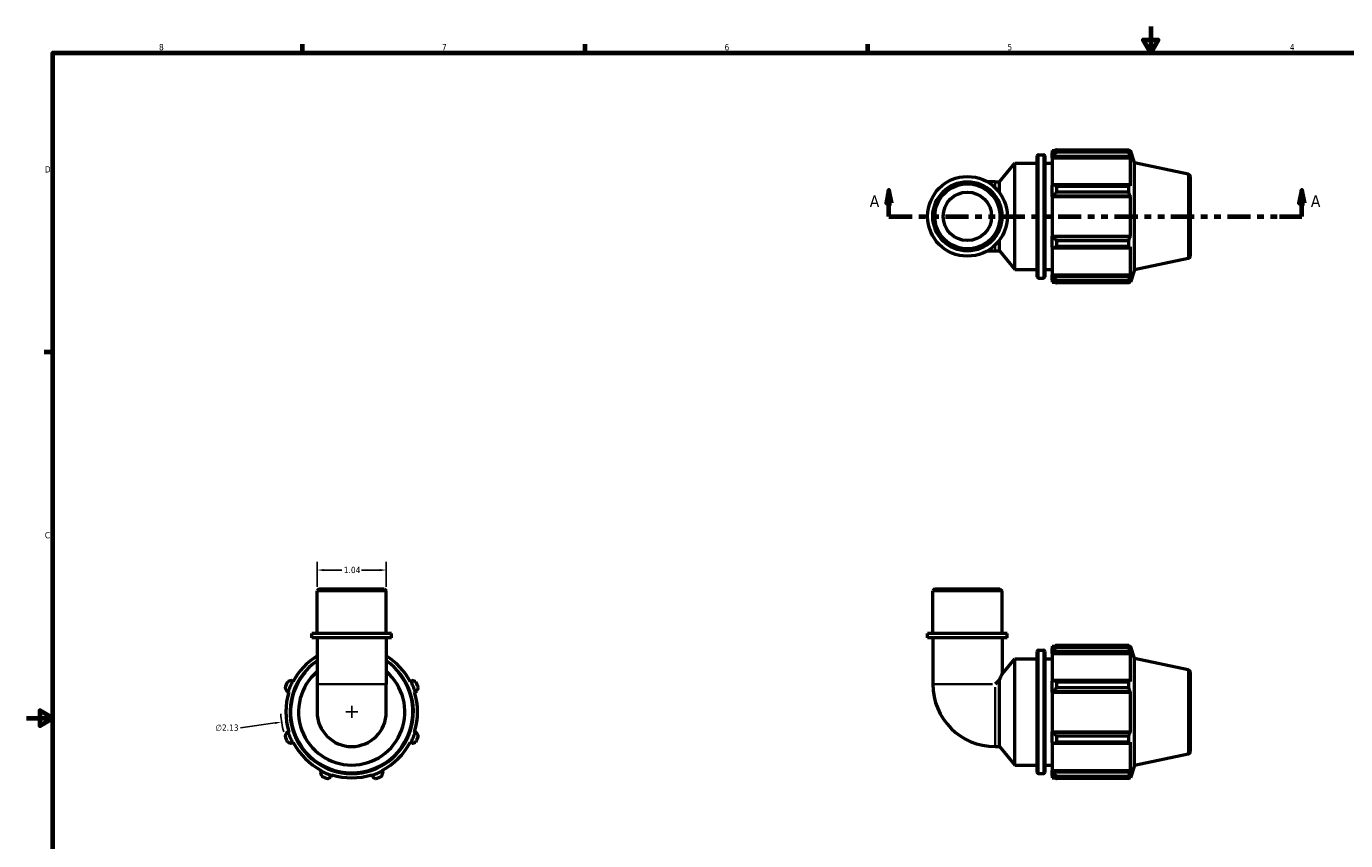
# Model space of a CAD drawing. Header units: inches. Extents: x 0.1 to 37.6, y -3.1 to 21.4.
# Tile 2 of 4: x 0.1 to 19.9, y 9.2 to 21.4. Entities that reach past the tile are written whole.
import ezdxf

# ---------------------------------------------------------------- set-up
doc = ezdxf.new("R2010")
doc.units = ezdxf.units.IN
doc.header["$MEASUREMENT"] = 0
doc.linetypes.add('DOUBLE_DASH_CHAIN', pattern=[1.2403, 0.6614, -0.0827, 0.1654, -0.0827, 0.1654, -0.0827])
for name, color, linetype, lineweight in [('Border (ANSI)', 7, 'Continuous', 70), ('Dimension (ANSI)', 7, 'Continuous', 25), ('Section Line (ANSI)', 7, 'DOUBLE_DASH_CHAIN', 70), ('Visible (ANSI)', 7, 'Continuous', 50), ('Visible Narrow (ANSI)', 7, 'Continuous', 35)]:
    doc.layers.add(name, color=color, linetype=linetype, lineweight=lineweight)
doc.styles.add('Label Text (ANSI)', font='tahoma.ttf')
doc.styles.add('Note Text (ANSI)', font='tahoma.ttf')
doc.dimstyles.new('Default (ANSI)', dxfattribs={"dimtxt": 0.094488, "dimasz": 0.098425, "dimexe": 0.125, "dimexo": 0.0625, "dimgap": 0.031496, "dimtad": 0, "dimtih": 1, "dimtoh": 1, "dimrnd": 1e-08, "dimzin": 4, "dimdsep": 46, "dimtxsty": 'Note Text (ANSI)', "dimcen": 0.09, "dimdle": 0.393701, "dimclrd": 256, "dimclre": 256, "dimclrt": 5, "dimadec": 0, "dimazin": 1, "dimtfac": 1, "dimtofl": 0, "dimtmove": 0, "dimatfit": 3, "dimfxl": 1, "dimtolj": 1, "dimtzin": 4, "dimlwd": -1, "dimlwe": -1, "dimarcsym": 0})

# ---------------------------------------------------------------- blocks, each defined once
blk = doc.blocks.new('Borders Default Border')
at = {"layer": 'Border (ANSI)'}
for p, q in [((4.25, 21), (4.25, 21.134)), ((8.5, 21), (8.5, 21.134)), ((12.75, 21), (12.75, 21.134)), ((0.5, 16.5), (0.366, 16.5))]:
    blk.add_line(p, q, dxfattribs=at)
at = {"layer": 'Border (ANSI)', "flags": 128}
for points in [[(17, 21.4), (17, 21), (16.885, 21.2), (17.115, 21.2), (17, 21)], [(0.5, 1), (0.5, 21), (33.5, 21), (33.5, 1), (0.5, 1)], [(0.1, 11), (0.5, 11), (0.3, 11.115), (0.3, 10.885), (0.5, 11)]]:
    blk.add_lwpolyline(points, dxfattribs=at)
at = {"layer": 'Border (ANSI)', "color": 5, "true_color": 0x0000ff, "char_height": 0.0945, "attachment_point": 7, "style": 'Note Text (ANSI)'}
for s, insert in [('8', (2.094, 21.038)), ('7', (6.346, 21.04)), ('6', (10.595, 21.038)), ('5', (14.847, 21.038)), ('4', (19.092, 21.04)), ('D', (0.378, 19.203)), ('C', (0.378, 13.701))]:
    blk.add_mtext(s, dxfattribs=dict(at, insert=insert))
blk = doc.blocks.new('*D6')
at = {"layer": 'Defpoints', "color": 0, "transparency": 16777216}
for p in [(5.51, 13.226), (4.469, 12.912), (5.51, 12.912)]:
    blk.add_point(p, dxfattribs=at)
at = {"layer": 'Dimension (ANSI)', "transparency": 16777216}
for p, q in [((4.469, 12.974), (4.469, 13.351)), ((5.51, 12.974), (5.51, 13.351)), ((4.568, 13.226), (4.841, 13.226)), ((5.412, 13.226), (5.139, 13.226))]:
    blk.add_line(p, q, dxfattribs=at)
for points in [[(4.568, 13.242), (4.568, 13.209), (4.469, 13.226)], [(5.412, 13.242), (5.412, 13.209), (5.51, 13.226)]]:
    blk.add_solid(points, dxfattribs=at)
at = {"layer": 'Dimension (ANSI)', "color": 5, "transparency": 16777216, "insert": (4.872, 13.275), "char_height": 0.0945, "attachment_point": 1, "style": 'Note Text (ANSI)'}
blk.add_mtext('\\A1;1.04', dxfattribs=at)
blk = doc.blocks.new('2dTransSection0')
at = {"layer": 'Section Line (ANSI)', "linetype": 'Continuous'}
for p, q in [((13.066, 18.938), (13.027, 18.741)), ((13.066, 18.741), (13.066, 18.938)), ((13.105, 18.741), (13.066, 18.938)), ((19.27, 18.938), (19.231, 18.741)), ((19.27, 18.741), (19.27, 18.938)), ((19.31, 18.741), (19.27, 18.938)), ((13.027, 18.741), (13.105, 18.741)), ((13.066, 18.544), (13.066, 18.741)), ((19.231, 18.741), (19.31, 18.741)), ((19.27, 18.544), (19.27, 18.741)), ((13.066, 18.544), (13.399, 18.544)), ((18.937, 18.544), (19.27, 18.544))]:
    blk.add_line(p, q, dxfattribs=at)
at = {"layer": 'Section Line (ANSI)', "linetype": 'DOUBLE_DASH_CHAIN', "ltscale": 0.525942}
blk.add_line((13.066, 18.544), (19.27, 18.544), dxfattribs=at)
at = {"layer": 'Section Line (ANSI)', "linetype": 'Continuous', "flags": 128}
for points in [[(13.105, 18.741), (13.066, 18.938), (13.027, 18.741), (13.105, 18.741)], [(19.31, 18.741), (19.27, 18.938), (19.231, 18.741), (19.31, 18.741)]]:
    blk.add_lwpolyline(points, dxfattribs=at)
at = {"layer": 'Section Line (ANSI)'}
for points in [[(13.105, 18.741), (13.066, 18.938), (13.027, 18.741), (13.105, 18.741)], [(19.31, 18.741), (19.27, 18.938), (19.231, 18.741), (19.31, 18.741)]]:
    blk.add_solid(points, dxfattribs=at)
at = {"layer": 'Section Line (ANSI)', "char_height": 0.18, "attachment_point": 7, "style": 'Label Text (ANSI)'}
for insert in [(12.776, 18.682), (19.407, 18.682)]:
    blk.add_mtext('A', dxfattribs=dict(at, insert=insert))
blk = doc.blocks.new('*D14')
at = {"layer": 'Defpoints', "color": 0, "transparency": 16777216}
for p in [(6.044, 11.244), (3.936, 10.942)]:
    blk.add_point(p, dxfattribs=at)
at = {"layer": 'Dimension (ANSI)', "transparency": 16777216}
for p, q in [((4.99, 11.003), (4.99, 11.183)), ((3.317, 10.853), (3.838, 10.928)), ((4.9, 11.093), (5.08, 11.093))]:
    blk.add_line(p, q, dxfattribs=at)
blk.add_arc((4.99, 11.093), 1.065, 181.4475, 196.4296, dxfattribs=at)
blk.add_solid([(3.836, 10.944), (3.84, 10.911), (3.936, 10.942)], dxfattribs=at)
at = {"layer": 'Dimension (ANSI)', "color": 5, "transparency": 16777216, "insert": (2.943, 10.904), "char_height": 0.0945, "attachment_point": 1, "style": 'Note Text (ANSI)'}
blk.add_mtext('\\A1;∅2.13', dxfattribs=at)

msp = doc.modelspace()

# ---------------------------------------------------------------- linework, layer by layer
at = {"layer": 'Visible (ANSI)'}
for p, q in [((15.295, 17.634), (15.295, 19.454)), ((15.312, 19.471), (15.39, 19.471)), ((15.407, 19.454), (15.407, 17.634)), ((15.518, 19.534), (15.518, 19.499)), ((15.518, 19.534), (15.564, 19.534)), ((15.54, 19.519), (15.518, 19.499)), ((15.518, 19.432), (15.518, 19.499)), ((15.518, 19.432), (15.54, 19.451)), ((15.54, 19.451), (16.687, 19.451)), ((15.582, 19.546), (15.582, 19.508)), ((15.582, 19.546), (16.673, 19.546)), ((16.673, 19.508), (15.582, 19.508)), ((16.673, 19.508), (16.673, 19.546)), ((16.679, 19.534), (16.697, 19.534)), ((16.697, 19.489), (16.687, 19.519)), ((16.687, 19.451), (16.697, 19.423)), ((16.758, 19.348), (16.697, 19.534)), ((16.697, 19.489), (16.697, 19.534)), ((14.727, 19.064), (14.96, 19.343)), ((14.96, 17.745), (14.96, 19.343)), ((14.96, 19.343), (15.295, 19.343)), ((15.407, 19.343), (15.518, 19.343)), ((15.518, 19.423), (15.518, 19.432)), ((15.518, 19.423), (15.518, 19.006)), ((15.518, 19.423), (16.697, 19.423)), ((16.697, 19.001), (16.697, 19.423)), ((16.758, 17.74), (16.758, 19.348)), ((17.562, 19.177), (16.758, 19.348)), ((14.662, 19.064), (14.541, 19.064)), ((14.662, 19.064), (14.727, 19.064)), ((14.727, 18.9), (14.727, 19.064)), ((17.595, 19.136), (17.595, 17.952)), ((15.54, 19.016), (15.518, 19.006)), ((15.518, 18.845), (15.518, 19.006)), ((15.518, 18.845), (15.54, 18.851)), ((15.518, 18.842), (15.518, 18.845)), ((15.518, 18.842), (15.518, 18.246)), ((15.518, 18.842), (16.697, 18.842)), ((16.687, 19.016), (15.54, 19.016)), ((15.54, 18.851), (16.687, 18.851)), ((15.582, 18.998), (15.582, 18.905)), ((15.582, 18.998), (16.673, 18.998)), ((16.673, 18.905), (15.582, 18.905)), ((16.673, 18.905), (16.673, 18.998)), ((16.697, 19.001), (16.687, 19.016)), ((16.687, 18.851), (16.697, 18.842)), ((16.697, 18.246), (16.697, 18.842)), ((15.518, 18.243), (15.518, 18.246)), ((15.518, 18.246), (16.697, 18.246)), ((16.697, 18.246), (16.687, 18.237)), ((14.727, 18.023), (14.727, 18.188)), ((15.518, 18.082), (15.518, 18.243)), ((15.54, 18.237), (15.518, 18.243)), ((15.518, 18.082), (15.518, 17.665)), ((15.518, 18.082), (15.54, 18.072)), ((16.687, 18.237), (15.54, 18.237)), ((15.54, 18.072), (16.687, 18.072)), ((15.582, 18.183), (15.582, 18.09)), ((15.582, 18.183), (16.673, 18.183)), ((16.673, 18.09), (15.582, 18.09)), ((16.673, 18.09), (16.673, 18.183)), ((16.687, 18.072), (16.697, 18.087)), ((16.697, 17.665), (16.697, 18.087)), ((14.541, 18.023), (14.662, 18.023)), ((14.662, 18.023), (14.727, 18.023)), ((14.727, 18.023), (14.96, 17.745)), ((17.562, 17.911), (16.758, 17.74)), ((14.96, 17.745), (15.295, 17.745)), ((15.407, 17.745), (15.518, 17.745)), ((15.518, 17.656), (15.518, 17.665)), ((15.518, 17.665), (16.697, 17.665)), ((15.518, 17.589), (15.518, 17.656)), ((15.54, 17.637), (15.518, 17.656)), ((16.697, 17.665), (16.687, 17.637)), ((16.758, 17.74), (16.697, 17.554)), ((15.312, 17.617), (15.39, 17.617)), ((15.518, 17.589), (15.518, 17.554)), ((15.518, 17.589), (15.54, 17.569)), ((15.518, 17.554), (15.564, 17.554)), ((16.687, 17.637), (15.54, 17.637)), ((15.582, 17.58), (15.582, 17.542)), ((15.582, 17.58), (16.673, 17.58)), ((16.673, 17.542), (15.582, 17.542)), ((16.673, 17.542), (16.673, 17.58)), ((16.679, 17.554), (16.697, 17.554)), ((16.687, 17.569), (16.697, 17.599)), ((16.697, 17.554), (16.697, 17.599)), ((4.5, 12.943), (4.469, 12.912)), ((5.51, 12.912), (4.469, 12.912)), ((4.469, 12.273), (4.469, 12.912)), ((4.5, 12.943), (5.479, 12.943)), ((5.479, 12.943), (5.51, 12.912)), ((5.51, 12.273), (5.51, 12.912)), ((13.756, 12.943), (13.725, 12.912)), ((14.766, 12.912), (13.725, 12.912)), ((13.725, 12.273), (13.725, 12.912)), ((13.756, 12.943), (14.735, 12.943)), ((14.735, 12.943), (14.766, 12.912)), ((14.766, 12.273), (14.766, 12.912)), ((5.588, 12.273), (4.391, 12.273)), ((4.391, 12.206), (4.391, 12.273)), ((5.588, 12.206), (4.391, 12.206)), ((4.469, 12.206), (4.469, 11.509)), ((5.51, 12.206), (5.51, 11.509)), ((5.588, 12.206), (5.588, 12.273)), ((14.844, 12.273), (13.647, 12.273)), ((13.647, 12.206), (13.647, 12.273)), ((14.844, 12.206), (13.647, 12.206)), ((13.725, 12.206), (13.725, 11.509)), ((14.766, 12.206), (14.766, 11.66)), ((14.844, 12.206), (14.844, 12.273)), ((15.295, 10.183), (15.295, 12.003)), ((15.312, 12.02), (15.39, 12.02)), ((15.407, 12.003), (15.407, 10.183)), ((15.518, 12.084), (15.518, 12.048)), ((15.518, 12.084), (15.564, 12.084)), ((15.54, 12.068), (15.518, 12.048)), ((15.518, 11.981), (15.518, 12.048)), ((15.518, 11.981), (15.54, 12)), ((15.518, 11.972), (15.518, 11.981)), ((15.518, 11.972), (15.518, 11.555)), ((15.518, 11.972), (16.697, 11.972)), ((15.54, 12), (16.687, 12)), ((15.582, 12.095), (15.582, 12.057)), ((15.582, 12.095), (16.673, 12.095)), ((16.673, 12.057), (15.582, 12.057)), ((16.673, 12.057), (16.673, 12.095)), ((16.679, 12.084), (16.697, 12.084)), ((16.697, 12.038), (16.687, 12.068)), ((16.687, 12), (16.697, 11.972)), ((16.758, 11.897), (16.697, 12.084)), ((16.697, 12.038), (16.697, 12.084)), ((16.697, 11.55), (16.697, 11.972)), ((14.766, 11.66), (14.96, 11.892)), ((14.96, 10.294), (14.96, 11.892)), ((14.96, 11.892), (15.295, 11.892)), ((15.407, 11.892), (15.518, 11.892)), ((16.758, 10.289), (16.758, 11.897)), ((17.562, 11.726), (16.758, 11.897)), ((4.102, 11.555), (4.083, 11.565)), ((4.111, 11.55), (4.102, 11.555)), ((4.469, 11.509), (4.469, 11.093)), ((5.51, 11.093), (5.51, 11.509)), ((5.878, 11.555), (5.868, 11.55)), ((5.897, 11.565), (5.878, 11.555)), ((14.727, 11.574), (14.662, 11.509)), ((14.727, 10.573), (14.727, 11.574)), ((15.54, 11.565), (15.518, 11.555)), ((15.518, 11.394), (15.518, 11.555)), ((16.687, 11.565), (15.54, 11.565)), ((15.582, 11.547), (15.582, 11.454)), ((15.582, 11.547), (16.673, 11.547)), ((16.673, 11.454), (16.673, 11.547)), ((16.697, 11.55), (16.687, 11.565)), ((17.595, 11.685), (17.595, 10.501)), ((4.015, 11.401), (4.035, 11.394)), ((4.035, 11.394), (4.045, 11.391)), ((5.934, 11.391), (5.945, 11.394)), ((5.945, 11.394), (5.965, 11.401)), ((15.518, 11.394), (15.54, 11.401)), ((15.518, 11.391), (15.518, 11.394)), ((15.518, 11.391), (15.518, 10.795)), ((15.518, 11.391), (16.697, 11.391)), ((15.54, 11.401), (16.687, 11.401)), ((16.673, 11.454), (15.582, 11.454)), ((16.687, 11.401), (16.697, 11.391)), ((16.697, 10.795), (16.697, 11.391)), ((4.035, 10.792), (4.015, 10.786)), ((4.045, 10.795), (4.035, 10.792)), ((5.945, 10.792), (5.934, 10.795)), ((5.965, 10.786), (5.945, 10.792)), ((15.518, 10.792), (15.518, 10.795)), ((15.518, 10.795), (16.697, 10.795)), ((15.54, 10.786), (15.518, 10.792)), ((15.518, 10.631), (15.518, 10.792)), ((16.687, 10.786), (15.54, 10.786)), ((15.582, 10.732), (15.582, 10.639)), ((15.582, 10.732), (16.673, 10.732)), ((16.673, 10.639), (16.673, 10.732)), ((16.697, 10.795), (16.687, 10.786)), ((4.083, 10.621), (4.102, 10.631)), ((4.102, 10.631), (4.111, 10.636)), ((5.868, 10.636), (5.878, 10.631)), ((5.878, 10.631), (5.897, 10.621)), ((14.662, 10.573), (14.727, 10.573)), ((14.727, 10.573), (14.96, 10.294)), ((15.518, 10.631), (15.54, 10.621)), ((15.518, 10.631), (15.518, 10.215)), ((15.54, 10.621), (16.687, 10.621)), ((16.673, 10.639), (15.582, 10.639)), ((16.687, 10.621), (16.697, 10.636)), ((16.697, 10.215), (16.697, 10.636)), ((17.562, 10.46), (16.758, 10.289)), ((4.527, 10.205), (4.518, 10.186)), ((4.532, 10.215), (4.527, 10.205)), ((4.682, 10.118), (4.689, 10.138)), ((4.689, 10.138), (4.692, 10.148)), ((5.288, 10.148), (5.291, 10.138)), ((5.291, 10.138), (5.297, 10.118)), ((5.452, 10.205), (5.447, 10.215)), ((5.462, 10.186), (5.452, 10.205)), ((14.96, 10.294), (15.295, 10.294)), ((15.312, 10.167), (15.39, 10.167)), ((15.407, 10.294), (15.518, 10.294)), ((15.518, 10.205), (15.518, 10.215)), ((15.518, 10.215), (16.697, 10.215)), ((15.518, 10.138), (15.518, 10.205)), ((15.54, 10.186), (15.518, 10.205)), ((15.518, 10.138), (15.54, 10.118)), ((15.518, 10.138), (15.518, 10.103)), ((16.687, 10.186), (15.54, 10.186)), ((15.582, 10.129), (15.582, 10.091)), ((15.582, 10.129), (16.673, 10.129)), ((16.673, 10.091), (16.673, 10.129)), ((16.697, 10.215), (16.687, 10.186)), ((16.687, 10.118), (16.697, 10.148)), ((16.758, 10.289), (16.697, 10.103)), ((16.697, 10.103), (16.697, 10.148)), ((15.518, 10.103), (15.564, 10.103)), ((16.673, 10.091), (15.582, 10.091)), ((16.679, 10.103), (16.697, 10.103))]:
    msp.add_line(p, q, dxfattribs=at)
for radius in [0.599, 0.52, 0.489, 0.364]:
    msp.add_circle((14.245, 18.544), radius, dxfattribs=at)
for centre, radius, start, end in [((15.312, 19.454), 0.0167, 90, 180), ((15.39, 19.454), 0.0167, 0, 90), ((17.554, 19.136), 0.0417, 0, 78), ((17.554, 17.952), 0.0417, 282, 0), ((15.312, 17.634), 0.0167, 180, 270), ((15.39, 17.634), 0.0167, 270, 0), ((4.99, 11.093), 0.99, 121.7026, 152.5), ((4.99, 11.093), 0.99, 27.5, 58.2974), ((15.312, 12.003), 0.0167, 90, 180), ((15.39, 12.003), 0.0167, 0, 90), ((4.99, 11.093), 0.927, 124.1771, 55.8229), ((17.554, 11.685), 0.0417, 0, 78), ((4.99, 11.093), 1.065, 154.792, 160.208), ((4.99, 11.093), 1.001, 152.5, 162.5), ((4.99, 11.093), 0.799, 130.6649, 49.3351), ((4.99, 11.093), 1.001, 17.5, 27.5), ((4.99, 11.093), 1.065, 19.792, 25.208), ((14.662, 11.509), 0.937, 180, 270), ((4.99, 11.093), 0.99, 162.5, 197.5), ((4.99, 11.093), 0.99, 342.5, 17.5), ((4.99, 11.093), 0.52, 180, 0), ((4.99, 11.093), 1.065, 199.792, 205.208), ((4.99, 11.093), 1.001, 197.5, 207.5), ((4.99, 11.093), 1.001, 332.5, 342.5), ((4.99, 11.093), 1.065, 334.792, 340.208), ((4.99, 11.093), 0.99, 207.5, 242.5), ((4.99, 11.093), 0.99, 297.5, 332.5), ((17.554, 10.501), 0.0417, 282, 0), ((4.99, 11.093), 1.001, 242.5, 252.5), ((4.99, 11.093), 1.065, 244.792, 250.208), ((4.99, 11.093), 0.99, 252.5, 287.5), ((4.99, 11.093), 1.001, 287.5, 297.5), ((4.99, 11.093), 1.065, 289.792, 295.208), ((15.312, 10.183), 0.0167, 180, 270), ((15.39, 10.183), 0.0167, 270, 0)]:
    msp.add_arc(centre, radius, start, end, dxfattribs=at)
for points, weights in [([(15.582, 19.546), (15.56, 19.532), (15.54, 19.519)], [1.01803535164, 1.01273839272, 1.00664657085]), ([(15.54, 19.451), (15.56, 19.479), (15.582, 19.508)], [1.00664657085, 1.01273839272, 1.01803535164]), ([(16.673, 19.546), (16.68, 19.532), (16.687, 19.519)], [1, 1.00341231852, 1.0060143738]), ([(16.687, 19.451), (16.68, 19.479), (16.673, 19.508)], [1.0060143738, 1.00341231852, 1]), ([(15.582, 18.998), (15.56, 19.007), (15.54, 19.016)], [1.01803535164, 1.01273839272, 1.00664657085]), ([(15.54, 18.851), (15.56, 18.877), (15.582, 18.905)], [1.00664657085, 1.01273839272, 1.01803535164]), ([(16.673, 18.998), (16.68, 19.007), (16.687, 19.016)], [1, 1.00341231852, 1.0060143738]), ([(16.687, 18.851), (16.68, 18.877), (16.673, 18.905)], [1.0060143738, 1.00341231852, 1]), ([(15.582, 18.183), (15.56, 18.21), (15.54, 18.237)], [1.01803535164, 1.01273839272, 1.00664657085]), ([(15.54, 18.072), (15.56, 18.081), (15.582, 18.09)], [1.00664657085, 1.01273839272, 1.01803535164]), ([(16.673, 18.183), (16.68, 18.21), (16.687, 18.237)], [1, 1.00341231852, 1.0060143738]), ([(16.687, 18.072), (16.68, 18.081), (16.673, 18.09)], [1.0060143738, 1.00341231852, 1]), ([(15.582, 17.58), (15.56, 17.609), (15.54, 17.637)], [1.01803535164, 1.01273839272, 1.00664657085]), ([(15.54, 17.569), (15.56, 17.556), (15.582, 17.542)], [1.00664657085, 1.01273839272, 1.01803535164]), ([(16.673, 17.58), (16.68, 17.609), (16.687, 17.637)], [1, 1.00341231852, 1.0060143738]), ([(16.687, 17.569), (16.68, 17.556), (16.673, 17.542)], [1.0060143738, 1.00341231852, 1]), ([(15.582, 12.095), (15.56, 12.081), (15.54, 12.068)], [1.01803535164, 1.01273839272, 1.00664657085]), ([(15.54, 12), (15.56, 12.028), (15.582, 12.057)], [1.00664657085, 1.01273839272, 1.01803535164]), ([(16.673, 12.095), (16.68, 12.081), (16.687, 12.068)], [1, 1.00341231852, 1.0060143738]), ([(16.687, 12), (16.68, 12.028), (16.673, 12.057)], [1.0060143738, 1.00341231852, 1]), ([(4.083, 11.565), (4.055, 11.556), (4.026, 11.547)], [1.00664657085, 1.01273839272, 1.01803535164]), ([(5.953, 11.547), (5.924, 11.556), (5.897, 11.565)], [1.01803535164, 1.01273839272, 1.00664657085]), ([(15.582, 11.547), (15.56, 11.556), (15.54, 11.565)], [1.01803535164, 1.01273839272, 1.00664657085]), ([(16.673, 11.547), (16.68, 11.556), (16.687, 11.565)], [1, 1.00341231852, 1.0060143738]), ([(3.988, 11.454), (4.001, 11.427), (4.015, 11.401)], [1.01803535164, 1.01273839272, 1.00664657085]), ([(5.965, 11.401), (5.978, 11.427), (5.992, 11.454)], [1.00664657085, 1.01273839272, 1.01803535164]), ([(15.54, 11.401), (15.56, 11.427), (15.582, 11.454)], [1.00664657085, 1.01273839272, 1.01803535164]), ([(16.687, 11.401), (16.68, 11.427), (16.673, 11.454)], [1.0060143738, 1.00341231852, 1]), ([(4.015, 10.786), (4.001, 10.76), (3.988, 10.732)], [1.00664657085, 1.01273839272, 1.01803535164]), ([(5.992, 10.732), (5.978, 10.76), (5.965, 10.786)], [1.01803535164, 1.01273839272, 1.00664657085]), ([(15.582, 10.732), (15.56, 10.76), (15.54, 10.786)], [1.01803535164, 1.01273839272, 1.00664657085]), ([(16.673, 10.732), (16.68, 10.76), (16.687, 10.786)], [1, 1.00341231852, 1.0060143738]), ([(4.026, 10.639), (4.055, 10.63), (4.083, 10.621)], [1.01803535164, 1.01273839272, 1.00664657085]), ([(5.897, 10.621), (5.924, 10.63), (5.953, 10.639)], [1.00664657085, 1.01273839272, 1.01803535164]), ([(15.54, 10.621), (15.56, 10.63), (15.582, 10.639)], [1.00664657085, 1.01273839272, 1.01803535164]), ([(16.687, 10.621), (16.68, 10.63), (16.673, 10.639)], [1.0060143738, 1.00341231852, 1]), ([(4.518, 10.186), (4.527, 10.158), (4.536, 10.129)], [1.00664657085, 1.01273839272, 1.01803535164]), ([(4.629, 10.091), (4.656, 10.105), (4.682, 10.118)], [1.01803535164, 1.01273839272, 1.00664657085]), ([(5.297, 10.118), (5.323, 10.105), (5.35, 10.091)], [1.00664657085, 1.01273839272, 1.01803535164]), ([(5.443, 10.129), (5.453, 10.158), (5.462, 10.186)], [1.01803535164, 1.01273839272, 1.00664657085]), ([(15.582, 10.129), (15.56, 10.158), (15.54, 10.186)], [1.01803535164, 1.01273839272, 1.00664657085]), ([(15.54, 10.118), (15.56, 10.105), (15.582, 10.091)], [1.00664657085, 1.01273839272, 1.01803535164]), ([(16.673, 10.129), (16.68, 10.158), (16.687, 10.186)], [1, 1.00341231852, 1.0060143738]), ([(16.687, 10.118), (16.68, 10.105), (16.673, 10.091)], [1.0060143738, 1.00341231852, 1])]:
    msp.add_rational_spline(points, weights, degree=2, dxfattribs=at)
msp.add_open_spline([(14.727, 11.574), (14.731, 11.583), (14.734, 11.592), (14.746, 11.617), (14.753, 11.633), (14.763, 11.655), (14.766, 11.66), (14.766, 11.66)], degree=3, knots=[5.0082252, 5.0082252, 5.0082252, 5.0082252, 5.1098504, 5.1098504, 5.3339548, 5.3339548, 5.5580592, 5.5580592, 5.5580592, 5.5580592], dxfattribs=at)
at = {"layer": 'Visible Narrow (ANSI)'}
for p, q in [((15.312, 19.459), (15.312, 17.629)), ((15.39, 17.629), (15.39, 19.459)), ((14.662, 18.983), (14.662, 19.064)), ((17.562, 17.919), (17.562, 19.169)), ((14.662, 18.024), (14.662, 18.105)), ((15.312, 12.008), (15.312, 10.178)), ((15.39, 10.178), (15.39, 12.008)), ((17.562, 10.468), (17.562, 11.718)), ((4.476, 11.509), (5.504, 11.509)), ((13.729, 11.509), (14.62, 11.509)), ((14.662, 10.577), (14.662, 11.467))]:
    msp.add_line(p, q, dxfattribs=at)
msp.add_arc((4.99, 11.093), 0.91, 139.4046, 40.5954, dxfattribs=at)

# ---------------------------------------------------------------- block references
msp.add_blockref('Borders Default Border', (0, 0))
at = {"layer": 'Section Line (ANSI)'}
msp.add_blockref('2dTransSection0', (0, 0), dxfattribs=at)

# ---------------------------------------------------------------- dimensions: what is measured, and where the dimension line sits
at = {"layer": 'Dimension (ANSI)'}
dim = msp.add_linear_dim(base=(5.51, 13.226), p1=(4.469, 12.912), p2=(5.51, 12.912), dimstyle='Default (ANSI)', override={"dimgap": 0.031496, "dimtih": 0, "dimtoh": 0, "dimdec": 2, "dimtol": 0, "dimlim": 0, "dimtp": 0, "dimtm": 0, "dimtdec": 2, "dimatfit": 1}, dxfattribs=at)
dim.commit()
dim.dimension.update_dxf_attribs({"geometry": '*D6', "text_midpoint": (4.99, 13.226), "dimtype": 160})
dim = msp.add_diameter_dim_2p(p1=(6.044, 11.244), p2=(3.936, 10.942), dimstyle='Default (ANSI)', override={"dimgap": 0.031496, "dimdec": 2, "dimlfac": 1, "dimtol": 0, "dimlim": 0, "dimtp": 0, "dimtm": 0, "dimtdec": 2}, dxfattribs=at)
dim.commit()
dim.dimension.update_dxf_attribs({"geometry": '*D14', "text_midpoint": (3.317, 10.853), "dimtype": 163})

doc.saveas('drawing.dxf')
